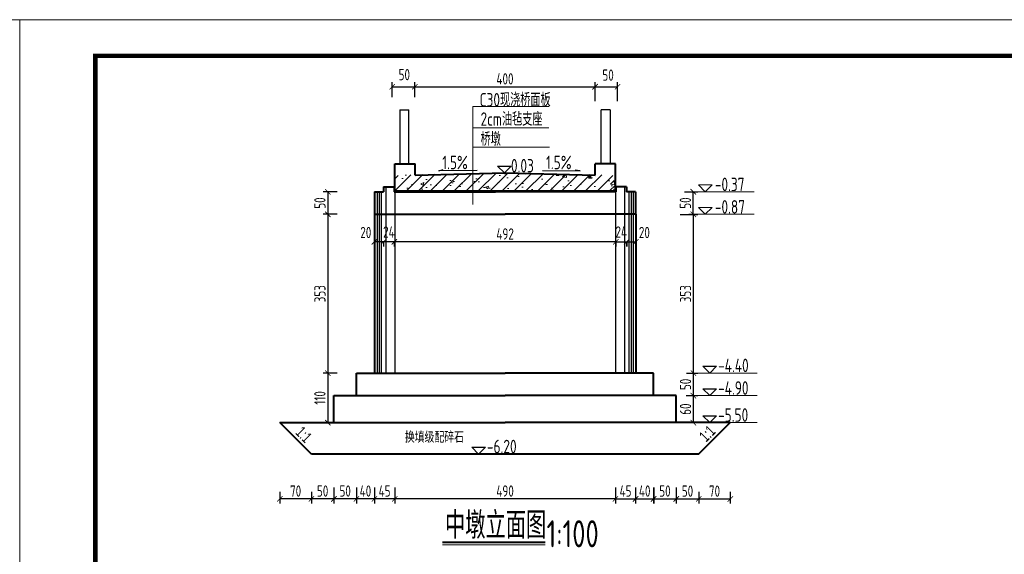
# Model space of a CAD drawing. Header units: inches. Extents: x 112594 to 193184, y 44995 to 116598.
# Tile 24 of 153: x 117681 to 119868, y 60063 to 61251. Entities that reach past the tile are written whole.
import ezdxf

# ---------------------------------------------------------------- set-up
doc = ezdxf.new("R2010")
doc.units = ezdxf.units.IN
doc.header["$MEASUREMENT"] = 0
doc.layers.get('0').update_dxf_attribs({"lineweight": 15})
for name, color, linetype, lineweight in [('2CSX', 1, 'Continuous', 40), ('BM1', 7, 'Continuous', 15), ('文字', 7, 'Continuous', 20), ('细实线', 4, 'Continuous', 25), ('轮廓线', 1, 'Continuous', 40)]:
    doc.layers.add(name, color=color, linetype=linetype, lineweight=lineweight)
doc.layers.add('尺寸', color=7, linetype='Continuous')
doc.styles.add('HZTXT', font='tssdeng.shx', dxfattribs={"width": 0.75, "bigfont": 'hztxt.shx'})
doc.styles.get("Standard").update_dxf_attribs({"font": 'hztxt_e.shx', "width": 0.7, "bigfont": 'hztxt.shx'})
doc.dimstyles.new('3', dxfattribs={"dimtxt": 25, "dimasz": 12, "dimexe": 10, "dimexo": 30, "dimgap": 5, "dimtad": 1, "dimdec": 0, "dimzin": 0, "dimdsep": 46, "dimtxsty": 'HZTXT', "dimblk": 'ARCHTICK', "dimcen": 0, "dimclrt": 7, "dimazin": 2, "dimtfac": 1, "dimtdec": 0, "dimtix": 1, "dimtmove": 2, "dimatfit": 3, "dimfxl": 250, "dimtolj": 1, "dimtzin": 0, "dimarcsym": 0})

# ---------------------------------------------------------------- blocks, each defined once
blk = doc.blocks.new('_ArchTick')
at = {"color": 0, "linetype": 'ByBlock', "const_width": 0.15}
blk.add_lwpolyline([(-0.5, -0.5), (0.5, 0.5)], dxfattribs=at)
blk = doc.blocks.new('*D600')
at = {"color": 0, "lineweight": -2}
for p, q in [((119162.4, 60465.5), (119187.7, 60465.5)), ((119177.7, 60415.5), (119177.7, 60465.5)), ((119161.8, 60415.5), (119187.7, 60415.5))]:
    blk.add_line(p, q, dxfattribs=at)
at = {"color": 0, "lineweight": -2, "xscale": 12, "yscale": 12, "zscale": 12}
for p, rotation in [((119177.7, 60465.5), 90), ((119177.7, 60415.5), 270)]:
    blk.add_blockref('_ArchTick', p, dxfattribs=dict(at, rotation=rotation))
at = {"color": 7, "insert": (119160.2, 60440.5), "char_height": 25, "attachment_point": 5, "rotation": 90, "style": 'HZTXT'}
blk.add_mtext('\\A1;50', dxfattribs=at)
blk = doc.blocks.new('*D601')
at = {"color": 0, "lineweight": -2}
for p, q in [((119148.1, 60818.4), (119187.7, 60818.4)), ((119177.7, 60465.5), (119177.7, 60818.4)), ((119167.4, 60465.5), (119187.7, 60465.5))]:
    blk.add_line(p, q, dxfattribs=at)
at = {"color": 0, "lineweight": -2, "xscale": 12, "yscale": 12, "zscale": 12}
for p, rotation in [((119177.7, 60818.4), 90), ((119177.7, 60465.5), 270)]:
    blk.add_blockref('_ArchTick', p, dxfattribs=dict(at, rotation=rotation))
at = {"color": 7, "insert": (119160.2, 60642), "char_height": 25, "attachment_point": 5, "rotation": 90, "style": 'HZTXT'}
blk.add_mtext('\\A1;353', dxfattribs=at)
blk = doc.blocks.new('*D602')
at = {"color": 0, "lineweight": -2}
for p, q in [((119158.3, 60868.5), (119187.4, 60868.5)), ((119177.4, 60818.5), (119177.4, 60868.5)), ((119167.7, 60818.5), (119187.4, 60818.5))]:
    blk.add_line(p, q, dxfattribs=at)
at = {"color": 0, "lineweight": -2, "xscale": 12, "yscale": 12, "zscale": 12}
for p, rotation in [((119177.4, 60868.5), 90), ((119177.4, 60818.5), 270)]:
    blk.add_blockref('_ArchTick', p, dxfattribs=dict(at, rotation=rotation))
at = {"color": 7, "insert": (119159.9, 60843.5), "char_height": 25, "attachment_point": 5, "rotation": 90, "style": 'HZTXT'}
blk.add_mtext('\\A1;50', dxfattribs=at)
blk = doc.blocks.new('*D603')
at = {"color": 0, "lineweight": -2}
for p, q in [((118386.7, 60868.5), (118355.7, 60868.5)), ((118365.7, 60868.5), (118365.7, 60818.5)), ((118386.7, 60818.5), (118355.7, 60818.5))]:
    blk.add_line(p, q, dxfattribs=at)
at = {"color": 0, "lineweight": -2, "xscale": 12, "yscale": 12, "zscale": 12}
for p, rotation in [((118365.7, 60868.5), 90), ((118365.7, 60818.5), 270)]:
    blk.add_blockref('_ArchTick', p, dxfattribs=dict(at, rotation=rotation))
at = {"color": 7, "insert": (118348.2, 60843.5), "char_height": 25, "attachment_point": 5, "rotation": 90, "style": 'HZTXT'}
blk.add_mtext('\\A1;50', dxfattribs=at)
blk = doc.blocks.new('*D604')
at = {"color": 0, "lineweight": -2}
for p, q in [((118386.7, 60818.5), (118355.7, 60818.5)), ((118365.7, 60818.5), (118365.7, 60465.5)), ((118386.7, 60465.5), (118355.7, 60465.5))]:
    blk.add_line(p, q, dxfattribs=at)
at = {"color": 0, "lineweight": -2, "xscale": 12, "yscale": 12, "zscale": 12}
for p, rotation in [((118365.7, 60818.5), 90), ((118365.7, 60465.5), 270)]:
    blk.add_blockref('_ArchTick', p, dxfattribs=dict(at, rotation=rotation))
at = {"color": 7, "insert": (118348.2, 60642), "char_height": 25, "attachment_point": 5, "rotation": 90, "style": 'HZTXT'}
blk.add_mtext('\\A1;353', dxfattribs=at)
blk = doc.blocks.new('*D605')
at = {"color": 0, "lineweight": -2}
for p, q in [((118386.7, 60465.5), (118355.7, 60465.5)), ((118365.7, 60465.5), (118365.7, 60355.5)), ((118386.7, 60355.5), (118355.7, 60355.5))]:
    blk.add_line(p, q, dxfattribs=at)
at = {"color": 0, "lineweight": -2, "xscale": 12, "yscale": 12, "zscale": 12}
for p, rotation in [((118365.7, 60465.5), 90), ((118365.7, 60355.5), 270)]:
    blk.add_blockref('_ArchTick', p, dxfattribs=dict(at, rotation=rotation))
at = {"color": 7, "insert": (118348.2, 60410.5), "char_height": 25, "attachment_point": 5, "rotation": 90, "style": 'HZTXT'}
blk.add_mtext('\\A1;110', dxfattribs=at)
blk = doc.blocks.new('*D606')
at = {"color": 0, "lineweight": -2}
for p, q in [((119004.6, 60211), (119004.6, 60176)), ((119049.4, 60211), (119049.4, 60176)), ((119004.6, 60186), (119049.4, 60186))]:
    blk.add_line(p, q, dxfattribs=at)
at = {"color": 0, "lineweight": -2, "xscale": 12, "yscale": 12, "zscale": 12, "rotation": 180}
blk.add_blockref('_ArchTick', (119004.6, 60186), dxfattribs=at)
at = {"color": 0, "lineweight": -2, "xscale": 12, "yscale": 12, "zscale": 12}
blk.add_blockref('_ArchTick', (119049.4, 60186), dxfattribs=at)
at = {"color": 7, "insert": (119027, 60203.5), "char_height": 25, "attachment_point": 5, "style": 'HZTXT'}
blk.add_mtext('\\A1;45', dxfattribs=at)
blk = doc.blocks.new('*D607')
at = {"color": 0, "lineweight": -2}
for p, q in [((119049.4, 60211), (119049.4, 60176)), ((119089.6, 60211), (119089.6, 60176)), ((119049.4, 60186), (119089.6, 60186))]:
    blk.add_line(p, q, dxfattribs=at)
at = {"color": 0, "lineweight": -2, "xscale": 12, "yscale": 12, "zscale": 12, "rotation": 180}
blk.add_blockref('_ArchTick', (119049.4, 60186), dxfattribs=at)
at = {"color": 0, "lineweight": -2, "xscale": 12, "yscale": 12, "zscale": 12}
blk.add_blockref('_ArchTick', (119089.6, 60186), dxfattribs=at)
at = {"color": 7, "insert": (119069.5, 60203.5), "char_height": 25, "attachment_point": 5, "style": 'HZTXT'}
blk.add_mtext('\\A1;40', dxfattribs=at)
blk = doc.blocks.new('*D608')
at = {"color": 0, "lineweight": -2}
for p, q in [((118489.3, 60757.3), (118469, 60757.3)), ((118469, 60756.8), (118469, 60747.3)), ((118489.3, 60755.9), (118489.3, 60747.3))]:
    blk.add_line(p, q, dxfattribs=at)
at = {"color": 0, "lineweight": -2, "xscale": 12, "yscale": 12, "zscale": 12, "rotation": 180}
blk.add_blockref('_ArchTick', (118469, 60757.3), dxfattribs=at)
at = {"color": 0, "lineweight": -2, "xscale": 12, "yscale": 12, "zscale": 12}
blk.add_blockref('_ArchTick', (118489.3, 60757.3), dxfattribs=at)
at = {"color": 7, "insert": (118450.1, 60778), "char_height": 25, "attachment_point": 5, "style": 'HZTXT'}
blk.add_mtext('\\A1;20', dxfattribs=at)
blk = doc.blocks.new('*D609')
at = {"color": 0, "lineweight": -2}
for p, q in [((118489.4, 60758.3), (118489.4, 60747.3)), ((118513.4, 60757.3), (118489.4, 60757.3)), ((118513.4, 60758.3), (118513.4, 60747.3))]:
    blk.add_line(p, q, dxfattribs=at)
at = {"color": 0, "lineweight": -2, "xscale": 12, "yscale": 12, "zscale": 12, "rotation": 180}
blk.add_blockref('_ArchTick', (118489.4, 60757.3), dxfattribs=at)
at = {"color": 0, "lineweight": -2, "xscale": 12, "yscale": 12, "zscale": 12}
blk.add_blockref('_ArchTick', (118513.4, 60757.3), dxfattribs=at)
at = {"color": 7, "insert": (118501.4, 60779.2), "char_height": 25, "attachment_point": 5, "style": 'HZTXT'}
blk.add_mtext('\\A1;24', dxfattribs=at)
blk = doc.blocks.new('*D610')
at = {"color": 0, "lineweight": -2}
for p, q in [((118509, 61078.9), (118509, 61112)), ((118509, 61102), (118559, 61102)), ((118559, 61078.9), (118559, 61112))]:
    blk.add_line(p, q, dxfattribs=at)
at = {"color": 0, "lineweight": -2, "xscale": 12, "yscale": 12, "zscale": 12, "rotation": 180}
blk.add_blockref('_ArchTick', (118509, 61102), dxfattribs=at)
at = {"color": 0, "lineweight": -2, "xscale": 12, "yscale": 12, "zscale": 12}
blk.add_blockref('_ArchTick', (118559, 61102), dxfattribs=at)
at = {"color": 7, "insert": (118535.6, 61128.9), "char_height": 25, "attachment_point": 5, "style": 'HZTXT'}
blk.add_mtext('\\A1;50', dxfattribs=at)
blk = doc.blocks.new('*D611')
at = {"color": 0, "lineweight": -2}
for p, q in [((118559, 61078.9), (118559, 61112)), ((118559, 61102), (118959.4, 61102)), ((118959.4, 61069.7), (118959.4, 61112))]:
    blk.add_line(p, q, dxfattribs=at)
at = {"color": 0, "lineweight": -2, "xscale": 12, "yscale": 12, "zscale": 12, "rotation": 180}
blk.add_blockref('_ArchTick', (118559, 61102), dxfattribs=at)
at = {"color": 0, "lineweight": -2, "xscale": 12, "yscale": 12, "zscale": 12}
blk.add_blockref('_ArchTick', (118959.4, 61102), dxfattribs=at)
at = {"color": 7, "insert": (118759.2, 61119.5), "char_height": 25, "attachment_point": 5, "style": 'HZTXT'}
blk.add_mtext('\\A1;400', dxfattribs=at)
blk = doc.blocks.new('*D612')
at = {"color": 0, "lineweight": -2}
for p, q in [((118959.4, 61069.7), (118959.4, 61112)), ((118959.4, 61102), (119009.4, 61102)), ((119009.4, 61069.7), (119009.4, 61112))]:
    blk.add_line(p, q, dxfattribs=at)
at = {"color": 0, "lineweight": -2, "xscale": 12, "yscale": 12, "zscale": 12, "rotation": 180}
blk.add_blockref('_ArchTick', (118959.4, 61102), dxfattribs=at)
at = {"color": 0, "lineweight": -2, "xscale": 12, "yscale": 12, "zscale": 12}
blk.add_blockref('_ArchTick', (119009.4, 61102), dxfattribs=at)
at = {"color": 7, "insert": (118988.2, 61127.9), "char_height": 25, "attachment_point": 5, "style": 'HZTXT'}
blk.add_mtext('\\A1;50', dxfattribs=at)
blk = doc.blocks.new('*D613')
at = {"color": 0, "lineweight": -2}
for p, q in [((118513.5, 60758.3), (118513.5, 60747.3)), ((119005.4, 60757.3), (118513.5, 60757.3)), ((119005.4, 60748.3), (119005.4, 60747.3))]:
    blk.add_line(p, q, dxfattribs=at)
at = {"color": 0, "lineweight": -2, "xscale": 12, "yscale": 12, "zscale": 12, "rotation": 180}
blk.add_blockref('_ArchTick', (118513.5, 60757.3), dxfattribs=at)
at = {"color": 0, "lineweight": -2, "xscale": 12, "yscale": 12, "zscale": 12}
blk.add_blockref('_ArchTick', (119005.4, 60757.3), dxfattribs=at)
at = {"color": 7, "insert": (118759.5, 60774.8), "char_height": 25, "attachment_point": 5, "style": 'HZTXT'}
blk.add_mtext('\\A1;492', dxfattribs=at)
blk = doc.blocks.new('g')
at = {"ltscale": 2}
for p, q in [((-15.4, 0), (-30.8, 15.3)), ((-30.8, 15.3), (0, 15.3)), ((0, 15.3), (-15.4, 0))]:
    blk.add_line(p, q, dxfattribs=at)
blk = doc.blocks.new('*D614')
at = {"color": 0, "lineweight": -2}
for p, q in [((118469.4, 60211), (118469.4, 60176)), ((118514.3, 60211), (118514.3, 60176)), ((118514.3, 60186), (118469.4, 60186))]:
    blk.add_line(p, q, dxfattribs=at)
at = {"color": 0, "lineweight": -2, "xscale": 12, "yscale": 12, "zscale": 12, "rotation": 180}
blk.add_blockref('_ArchTick', (118469.4, 60186), dxfattribs=at)
at = {"color": 0, "lineweight": -2, "xscale": 12, "yscale": 12, "zscale": 12}
blk.add_blockref('_ArchTick', (118514.3, 60186), dxfattribs=at)
at = {"color": 7, "insert": (118491.8, 60203.5), "char_height": 25, "attachment_point": 5, "style": 'HZTXT'}
blk.add_mtext('\\A1;45', dxfattribs=at)
blk = doc.blocks.new('*D615')
at = {"color": 0, "lineweight": -2}
for p, q in [((118429.2, 60211), (118429.2, 60176)), ((118469.4, 60211), (118469.4, 60176)), ((118469.4, 60186), (118429.2, 60186))]:
    blk.add_line(p, q, dxfattribs=at)
at = {"color": 0, "lineweight": -2, "xscale": 12, "yscale": 12, "zscale": 12, "rotation": 180}
blk.add_blockref('_ArchTick', (118429.2, 60186), dxfattribs=at)
at = {"color": 0, "lineweight": -2, "xscale": 12, "yscale": 12, "zscale": 12}
blk.add_blockref('_ArchTick', (118469.4, 60186), dxfattribs=at)
at = {"color": 7, "insert": (118449.3, 60203.5), "char_height": 25, "attachment_point": 5, "style": 'HZTXT'}
blk.add_mtext('\\A1;40', dxfattribs=at)
blk = doc.blocks.new('*D616')
at = {"color": 0, "lineweight": -2}
for p, q in [((118514.3, 60211), (118514.3, 60176)), ((119004.6, 60211), (119004.6, 60176)), ((119004.6, 60186), (118514.3, 60186))]:
    blk.add_line(p, q, dxfattribs=at)
at = {"color": 0, "lineweight": -2, "xscale": 12, "yscale": 12, "zscale": 12, "rotation": 180}
blk.add_blockref('_ArchTick', (118514.3, 60186), dxfattribs=at)
at = {"color": 0, "lineweight": -2, "xscale": 12, "yscale": 12, "zscale": 12}
blk.add_blockref('_ArchTick', (119004.6, 60186), dxfattribs=at)
at = {"color": 7, "insert": (118759.4, 60203.5), "char_height": 25, "attachment_point": 5, "style": 'HZTXT'}
blk.add_mtext('\\A1;490', dxfattribs=at)
blk = doc.blocks.new('*D617')
at = {"color": 0, "lineweight": -2}
for p, q in [((119029.5, 60757.3), (119049.8, 60757.3)), ((119029.5, 60755.9), (119029.5, 60747.3)), ((119049.8, 60756.8), (119049.8, 60747.3))]:
    blk.add_line(p, q, dxfattribs=at)
at = {"color": 0, "lineweight": -2, "xscale": 12, "yscale": 12, "zscale": 12, "rotation": 180}
blk.add_blockref('_ArchTick', (119029.5, 60757.3), dxfattribs=at)
at = {"color": 0, "lineweight": -2, "xscale": 12, "yscale": 12, "zscale": 12}
blk.add_blockref('_ArchTick', (119049.8, 60757.3), dxfattribs=at)
at = {"color": 7, "insert": (119068.8, 60778), "char_height": 25, "attachment_point": 5, "style": 'HZTXT'}
blk.add_mtext('\\A1;20', dxfattribs=at)
blk = doc.blocks.new('*D618')
at = {"color": 0, "lineweight": -2}
for p, q in [((119005.4, 60758.3), (119005.4, 60747.3)), ((119005.4, 60757.3), (119029.4, 60757.3)), ((119029.4, 60758.3), (119029.4, 60747.3))]:
    blk.add_line(p, q, dxfattribs=at)
at = {"color": 0, "lineweight": -2, "xscale": 12, "yscale": 12, "zscale": 12, "rotation": 180}
blk.add_blockref('_ArchTick', (119005.4, 60757.3), dxfattribs=at)
at = {"color": 0, "lineweight": -2, "xscale": 12, "yscale": 12, "zscale": 12}
blk.add_blockref('_ArchTick', (119029.4, 60757.3), dxfattribs=at)
at = {"color": 7, "insert": (119017.4, 60779.2), "char_height": 25, "attachment_point": 5, "style": 'HZTXT'}
blk.add_mtext('\\A1;24', dxfattribs=at)
blk = doc.blocks.new('*D619')
at = {"color": 0, "lineweight": -2}
for p, q in [((118379.2, 60211), (118379.2, 60176)), ((118429.4, 60211), (118429.4, 60176)), ((118429.4, 60186), (118379.2, 60186))]:
    blk.add_line(p, q, dxfattribs=at)
at = {"color": 0, "lineweight": -2, "xscale": 12, "yscale": 12, "zscale": 12, "rotation": 180}
blk.add_blockref('_ArchTick', (118379.2, 60186), dxfattribs=at)
at = {"color": 0, "lineweight": -2, "xscale": 12, "yscale": 12, "zscale": 12}
blk.add_blockref('_ArchTick', (118429.4, 60186), dxfattribs=at)
at = {"color": 7, "insert": (118404.3, 60203.5), "char_height": 25, "attachment_point": 5, "style": 'HZTXT'}
blk.add_mtext('\\A1;50', dxfattribs=at)
blk = doc.blocks.new('*D620')
at = {"color": 0, "lineweight": -2}
for p, q in [((119162.4, 60415.5), (119187.7, 60415.5)), ((119177.7, 60355.5), (119177.7, 60415.5)), ((119161.6, 60355.5), (119187.7, 60355.5))]:
    blk.add_line(p, q, dxfattribs=at)
at = {"color": 0, "lineweight": -2, "xscale": 12, "yscale": 12, "zscale": 12}
for p, rotation in [((119177.7, 60415.5), 90), ((119177.7, 60355.5), 270)]:
    blk.add_blockref('_ArchTick', p, dxfattribs=dict(at, rotation=rotation))
at = {"color": 7, "insert": (119160.2, 60385.5), "char_height": 25, "attachment_point": 5, "rotation": 90, "style": 'HZTXT'}
blk.add_mtext('\\A1;60', dxfattribs=at)
blk = doc.blocks.new('*D657')
at = {"color": 0, "lineweight": -2}
for p, q in [((119089.4, 60211), (119089.4, 60176)), ((119139.6, 60211), (119139.6, 60176)), ((119089.4, 60186), (119139.6, 60186))]:
    blk.add_line(p, q, dxfattribs=at)
at = {"color": 0, "lineweight": -2, "xscale": 12, "yscale": 12, "zscale": 12, "rotation": 180}
blk.add_blockref('_ArchTick', (119089.4, 60186), dxfattribs=at)
at = {"color": 0, "lineweight": -2, "xscale": 12, "yscale": 12, "zscale": 12}
blk.add_blockref('_ArchTick', (119139.6, 60186), dxfattribs=at)
at = {"color": 7, "insert": (119114.5, 60203.5), "char_height": 25, "attachment_point": 5, "style": 'HZTXT'}
blk.add_mtext('\\A1;50', dxfattribs=at)
blk = doc.blocks.new('*D789')
at = {"color": 0, "lineweight": -2}
for p, q in [((118329.2, 60202), (118329.2, 60176)), ((118379.2, 60186), (118329.2, 60186)), ((118379.2, 60202), (118379.2, 60176))]:
    blk.add_line(p, q, dxfattribs=at)
at = {"color": 0, "lineweight": -2, "xscale": 12, "yscale": 12, "zscale": 12, "rotation": 180}
blk.add_blockref('_ArchTick', (118329.2, 60186), dxfattribs=at)
at = {"color": 0, "lineweight": -2, "xscale": 12, "yscale": 12, "zscale": 12}
blk.add_blockref('_ArchTick', (118379.2, 60186), dxfattribs=at)
at = {"color": 7, "insert": (118354.2, 60203.5), "char_height": 25, "attachment_point": 5, "style": 'HZTXT'}
blk.add_mtext('\\A1;50', dxfattribs=at)
blk = doc.blocks.new('*D790')
at = {"color": 0, "lineweight": -2}
for p, q in [((118259.2, 60202), (118259.2, 60176)), ((118329.2, 60186), (118259.2, 60186)), ((118329.2, 60202), (118329.2, 60176))]:
    blk.add_line(p, q, dxfattribs=at)
at = {"color": 0, "lineweight": -2, "xscale": 12, "yscale": 12, "zscale": 12, "rotation": 180}
blk.add_blockref('_ArchTick', (118259.2, 60186), dxfattribs=at)
at = {"color": 0, "lineweight": -2, "xscale": 12, "yscale": 12, "zscale": 12}
blk.add_blockref('_ArchTick', (118329.2, 60186), dxfattribs=at)
at = {"color": 7, "insert": (118294.2, 60203.5), "char_height": 25, "attachment_point": 5, "style": 'HZTXT'}
blk.add_mtext('\\A1;70', dxfattribs=at)
blk = doc.blocks.new('*D791')
at = {"color": 0, "lineweight": -2}
for p, q in [((119139.6, 60201.8), (119139.6, 60175.8)), ((119139.6, 60185.8), (119189.6, 60185.8)), ((119189.6, 60201.8), (119189.6, 60175.8))]:
    blk.add_line(p, q, dxfattribs=at)
at = {"color": 0, "lineweight": -2, "xscale": 12, "yscale": 12, "zscale": 12, "rotation": 180}
blk.add_blockref('_ArchTick', (119139.6, 60185.8), dxfattribs=at)
at = {"color": 0, "lineweight": -2, "xscale": 12, "yscale": 12, "zscale": 12}
blk.add_blockref('_ArchTick', (119189.6, 60185.8), dxfattribs=at)
at = {"color": 7, "insert": (119164.6, 60203.3), "char_height": 25, "attachment_point": 5, "style": 'HZTXT'}
blk.add_mtext('\\A1;50', dxfattribs=at)
blk = doc.blocks.new('*D792')
at = {"color": 0, "lineweight": -2}
for p, q in [((119189.6, 60201.8), (119189.6, 60175.8)), ((119189.6, 60185.8), (119259.6, 60185.8)), ((119259.6, 60201.8), (119259.6, 60175.8))]:
    blk.add_line(p, q, dxfattribs=at)
at = {"color": 0, "lineweight": -2, "xscale": 12, "yscale": 12, "zscale": 12, "rotation": 180}
blk.add_blockref('_ArchTick', (119189.6, 60185.8), dxfattribs=at)
at = {"color": 0, "lineweight": -2, "xscale": 12, "yscale": 12, "zscale": 12}
blk.add_blockref('_ArchTick', (119259.6, 60185.8), dxfattribs=at)
at = {"color": 7, "insert": (119224.6, 60203.3), "char_height": 25, "attachment_point": 5, "style": 'HZTXT'}
blk.add_mtext('\\A1;70', dxfattribs=at)

msp = doc.modelspace()

# ---------------------------------------------------------------- hatches: boundary and pattern name
h = msp.add_hatch()
h.set_pattern_fill('AR-CONC', color=256, scale=10, style=0)
h.set_pattern_definition([(50, (95499.45, -28150.58), (71.72602, -6.275213), [7.5, -82.5]), (355, (95499.45, -28150.58), (-13.875133, 75.219213), [6, -66]), (100.4514, (95505.43, -28151.1), (57.85094, 68.943954), [6.37402, -70.11421]), (46.1842, (95499.45, -28130.58), (106.724105, -16.5519), [11.25, -123.75]), (96.6356, (95508.35, -28131.96), (93.46627, 97.41179), [9.56103, -105.1713]), (351.1842, (95499.45, -28130.58), (93.4662, 97.41186), [9, -99]), (21, (95509.45, -28135.58), (59.690705, -40.26189), [7.5, -82.5]), (326, (95509.45, -28135.58), (24.331533, 72.515005), [6, -66]), (71.4514, (95514.426, -28138.935), (84.022263, 32.25305), [6.37402, -70.11421]), (37.5, (95499.451, -28150.58), (1.2159855, 33.2893854), [0, -65.2, 0, -67, 0, -66.25]), (7.5, (95499.45, -28150.58), (26.306954, 39.441171), [0, -38.2, 0, -63.7, 0, -25.25]), (327.5, (95477.151, -28150.58), (53.382244, -2.255487), [0, -25, 0, -78, 0, -103.5]), (317.5, (95467.15, -28150.58), (58.318617, 10.010498), [0, -32.5, 0, -51.8, 0, -73.5])])
h.paths.add_polyline_path([(119004.40969, 60870.49718), (119004.40969, 60905.59718), (118759.40969, 60910.49718), (118687.82877, 60909.06556), (118687.82877, 60870.49718)])
h.paths.add_polyline_path([(118514.40969, 60905.59718), (118514.40969, 60870.49718), (118687.82877, 60870.49718), (118687.82877, 60909.06556)])
h = msp.add_hatch()
h.set_pattern_fill('ANSI31', color=256, scale=150, style=0)
h.set_pattern_definition([(45, (112164.794, -40911.746), (-13.258252, 13.258252), [])])
h.paths.add_polyline_path([(119004.40969, 60870.49718), (119004.40969, 60903.67701), (118986.09419, 60905.96349), (118759.40969, 60910.49718), (118687.82877, 60909.06556), (118687.82877, 60870.49718)])
h.paths.add_polyline_path([(118514.40969, 60903.67701), (118514.40969, 60870.49718), (118687.82877, 60870.49718), (118687.82877, 60909.06556), (118532.72519, 60905.96349)])

# ---------------------------------------------------------------- linework, layer by layer
msp.add_line((113438.54004, 61251.03484), (121924.19669, 61251.03484))
at = {"ltscale": 2}
for p, q in [((118588.32878, 60870.49718), (118587.32878, 60870.49718)), ((118638.32878, 60870.49718), (118637.32878, 60870.49718)), ((118638.32878, 60870.49718), (118737.32878, 60870.49718)), ((118738.32878, 60870.49718), (118737.32878, 60870.49718)), ((118738.32878, 60870.49718), (118837.32878, 60870.49718)), ((118938.32878, 60870.49718), (118837.32878, 60870.49718)), ((118938.32878, 60870.49718), (118962.82878, 60870.49718)), ((118620.53021, 60083.6408), (118848.69294, 60083.6408))]:
    msp.add_line(p, q, dxfattribs=at)
at = {"layer": '2CSX', "lineweight": -3}
for p, q in [((118612.52104, 60914.91253), (118622.27507, 60917.85481)), ((118697.72524, 60915.54118), (118612.52104, 60914.91253))]:
    msp.add_line(p, q, dxfattribs=at)
at = {"layer": 'BM1', "linetype": 'Continuous'}
msp.add_line((117681.36837, 61251.03484), (117681.36837, 58250.73177), dxfattribs=at)
at = {"layer": 'BM1', "color": 0, "linetype": 'Continuous'}
msp.add_line((117681.36837, 61220.72874), (117681.36837, 58250.73177), dxfattribs=at)
msp.add_line((117681.36837, 61220.72874), (117681.36837, 58250.73177), dxfattribs=at)
at = {"layer": 'BM1', "color": 0, "linetype": 'Continuous', "const_width": 9.99898}
msp.add_lwpolyline([(117849.21247, 58300.72667), (117849.21247, 61170.73385), (121874.20179, 61170.73385), (121874.20179, 58300.72667)], close=True, dxfattribs=at)
at = {"layer": '尺寸', "ltscale": 2}
for p, q in [((118475.25912, 60868.48511), (118475.25912, 60818.48511)), ((118479.52223, 60868.48511), (118479.52223, 60818.48511)), ((118484.52223, 60868.48511), (118484.52223, 60818.48511)), ((118494.52223, 60879.48511), (118494.52223, 60818.48511)), ((118514.52223, 60868.48511), (118514.52223, 60818.48511)), ((119004.40969, 60868.48511), (119004.40969, 60818.48511)), ((119024.40969, 60879.48511), (119024.40969, 60818.48511)), ((119034.40969, 60868.48511), (119034.40969, 60818.48511)), ((119039.40969, 60868.48511), (119039.40969, 60818.48511)), ((119043.67279, 60868.48511), (119043.67279, 60818.48511)), ((118475.25912, 60818.48511), (118475.25912, 60465.48511)), ((118479.52223, 60818.48511), (118479.52223, 60465.48511)), ((118484.52223, 60818.48511), (118484.52223, 60465.48511)), ((118494.52223, 60818.48511), (118494.52223, 60465.48511)), ((118514.40969, 60818.48511), (118514.40969, 60465.48511)), ((119004.40969, 60818.48511), (119004.40969, 60465.48511)), ((119024.40969, 60818.48511), (119024.40969, 60465.48511)), ((119034.40969, 60818.48511), (119034.40969, 60465.48511)), ((119039.40969, 60818.48511), (119039.40969, 60465.48511)), ((119043.67279, 60818.48511), (119043.67279, 60465.48511))]:
    msp.add_line(p, q, dxfattribs=at)
at = {"layer": '文字', "ltscale": 0.5}
for p, q in [((118687.82877, 61057.78383), (118687.82877, 60840.04544)), ((118856.77788, 61057.78383), (118687.82877, 61057.78383)), ((118856.77788, 61010.56829), (118687.82877, 61010.56829)), ((118857.99843, 60968.03794), (118687.82877, 60968.03794)), ((119175.85022, 60868.48511), (119312.5857, 60868.48511)), ((119175.85022, 60818.48511), (119312.74138, 60818.48511)), ((119183.48034, 60465.70307), (119319.14671, 60465.70307)), ((119183.48034, 60415.48511), (119319.14671, 60415.48511)), ((119183.48034, 60355.48511), (119319.14671, 60355.48511)), ((118670.15874, 60285.48511), (118805.82511, 60285.48511))]:
    msp.add_line(p, q, dxfattribs=at)
at = {"layer": '细实线'}
for p, q in [((118525.43846, 61050.49718), (118525.43846, 60930.49718)), ((118525.43846, 61050.49718), (118545.43846, 61050.49718)), ((118545.43846, 60930.49718), (118545.43846, 61050.49718)), ((118972.96183, 60930.49718), (118972.96183, 61050.49718)), ((118992.96183, 61050.49718), (118972.96183, 61050.49718)), ((118992.96183, 61050.49718), (118992.96183, 60930.49718)), ((118842.25458, 60915.54118), (118925.95885, 60914.91253)), ((118925.95885, 60914.91253), (118915.04308, 60916.76771))]:
    msp.add_line(p, q, dxfattribs=at)
at = {"layer": '轮廓线', "ltscale": 2}
for p, q in [((118514.40969, 60870.49718), (118514.40969, 60930.49718)), ((118514.40969, 60930.49718), (118559.40969, 60930.49718)), ((118559.40969, 60905.49718), (118559.40969, 60930.49718)), ((119004.40969, 60930.49718), (118959.40969, 60930.49718)), ((118959.40969, 60905.49718), (118959.40969, 60930.49718)), ((119004.40969, 60870.49718), (119004.40969, 60930.49718)), ((118559.40969, 60905.49718), (118759.40969, 60910.49718)), ((118759.40969, 60910.49718), (118959.40969, 60905.49718)), ((118469.40969, 60868.48511), (118489.40969, 60868.48511)), ((118469.40969, 60868.48511), (118469.40969, 60818.48511)), ((118489.40969, 60879.48511), (118513.40969, 60879.48511)), ((118489.40969, 60879.48511), (118489.40969, 60868.48511)), ((118513.40969, 60879.48511), (118513.40969, 60868.48511)), ((118513.40969, 60868.48511), (118737.82923, 60868.48511)), ((118514.40969, 60870.49718), (119004.40969, 60870.49718)), ((118588.32878, 60870.49718), (118637.32878, 60870.49718)), ((119005.40969, 60868.48511), (118737.82923, 60868.48511)), ((119029.40969, 60879.48511), (119005.40969, 60879.48511)), ((119005.40969, 60879.48511), (119005.40969, 60868.48511)), ((119029.40969, 60879.48511), (119029.40969, 60868.48511)), ((119049.40969, 60868.48511), (119029.40969, 60868.48511)), ((119049.40969, 60868.48511), (119049.40969, 60818.48511)), ((118469.40969, 60818.48511), (118759.40969, 60818.48511)), ((118469.40969, 60818.48511), (118469.40969, 60465.48511)), ((119049.40969, 60818.48511), (118759.40969, 60818.48511)), ((119049.52223, 60818.48511), (119049.52223, 60465.48511)), ((118429.40969, 60465.48511), (118759.40969, 60465.48511)), ((118429.40969, 60415.48511), (118429.40969, 60465.48511)), ((119089.40969, 60465.48511), (118759.40969, 60465.48511)), ((119089.40969, 60415.48511), (119089.40969, 60465.48511)), ((118379.40969, 60355.48511), (118379.40969, 60415.48511)), ((118379.40969, 60415.48511), (118429.40969, 60415.48511)), ((118429.40969, 60415.48511), (118759.40969, 60415.48511)), ((119089.40969, 60415.48511), (118759.40969, 60415.48511)), ((119139.40969, 60415.48511), (119089.40969, 60415.48511)), ((119139.40969, 60355.48511), (119139.40969, 60415.48511)), ((118259.40969, 60355.48511), (118759.40969, 60355.48511)), ((118329.40969, 60285.48511), (118259.40969, 60355.48511)), ((119259.40969, 60355.48511), (118759.40969, 60355.48511)), ((119189.40969, 60285.48511), (119259.40969, 60355.48511)), ((119189.40969, 60285.48511), (118329.40969, 60285.48511)), ((118620.53021, 60090.16183), (118848.69294, 60090.16183))]:
    msp.add_line(p, q, dxfattribs=at)

# ---------------------------------------------------------------- block references
at = {"layer": '文字', "ltscale": 0.5}
for p in [(119219.53082, 60868.48511), (119219.53082, 60818.48511)]:
    msp.add_blockref('g', p, dxfattribs=at)
at = {"layer": '细实线'}
for p in [(118773.27503, 60910.49718), (119229.37187, 60465.70307), (119229.37187, 60415.48511), (119229.37187, 60355.48511), (118716.05027, 60285.48511)]:
    msp.add_blockref('g', p, dxfattribs=at)

# ---------------------------------------------------------------- texts
at = {"style": 'HZTXT', "width": 0.75}
msp.add_text('C30现浇桥面板', height=30, dxfattribs=at).set_placement((118702.98244, 61058.01977))
at = {"width": 0.7}
for rotation, p in [(315, (118292.36001, 60331.63816)), (45, (119205.6881, 60310.8669))]:
    msp.add_text('1:1', height=25, rotation=rotation, dxfattribs=at).set_placement(p)
msp.add_text('换填级配碎石', height=25, dxfattribs=at).set_placement((118536.81702, 60310.70186))
at = {"layer": '文字', "ltscale": 0.5, "style": 'HZTXT', "width": 0.75}
for s, p in [('2cm油毡支座', (118704.98244, 61015.1232)), ('桥墩', (118704.98244, 60970.69046)), ('1.5%', (118619.95665, 60918.64769)), ('1.5%', (118850.42102, 60918.64769)), ('0.03', (118772.49344, 60911.55562)), ('-0.37', (119225.39922, 60869.97733)), ('-0.87', (119225.39922, 60819.97733)), ('-4.40', (119232.55073, 60467.66339)), ('-4.90', (119232.55073, 60417.44543)), ('-5.50', (119232.55073, 60357.44543)), ('-6.20', (118719.22913, 60287.44543))]:
    msp.add_text(s, height=30, dxfattribs=at).set_placement(p)
at = {"layer": '文字', "style": 'HZTXT', "width": 0.75}
for s, p in [('中墩立面图', (118625.91958, 60097.31055)), ('1:100', (118851.65246, 60078.52464))]:
    msp.add_text(s, height=60, dxfattribs=at).set_placement(p)

# ---------------------------------------------------------------- dimensions: what is measured, and where the dimension line sits
for base, p1, p2, picture, middle in [((118558.9906, 61102.04957), (118508.9906, 61048.88897), (118558.9906, 61048.88897), '*D610', (118535.6419, 61128.8944)), ((119009.40969, 61102.04957), (118959.40969, 61039.70562), (119009.40969, 61039.70562), '*D612', (118988.23815, 61127.9478)), ((119029.40969, 60757.34202), (119005.40969, 60788.27237), (119029.40969, 60788.27237), '*D618', (119017.40969, 60779.21591)), ((119049.81664, 60757.34202), (119029.52223, 60785.89925), (119049.81664, 60786.7932), '*D617', (119068.75622, 60778.04798))]:
    dim = msp.add_linear_dim(base=base, p1=p1, p2=p2, dimstyle='3')
    dim.commit()
    dim.dimension.update_dxf_attribs({"geometry": picture, "text_midpoint": middle, "dimtype": 160})
for base, p1, p2, picture, middle in [((118959.40969, 61102.04957), (118558.9906, 61048.88897), (118959.40969, 61039.696), '*D611', (118759.20014, 61119.54957)), ((119049.40969, 60185.99085), (119004.5641, 60240.95156), (119049.40969, 60240.95156), '*D606', (119026.9869, 60203.49085)), ((119089.62259, 60185.99085), (119049.40969, 60240.95156), (119089.62259, 60240.95156), '*D607', (119069.51614, 60203.49085)), ((119139.62259, 60185.99085), (119089.40969, 60240.95156), (119139.62259, 60240.95156), '*D657', (119114.51614, 60203.49085)), ((119189.62259, 60185.75101), (119139.62259, 60231.77985), (119189.62259, 60231.77985), '*D791', (119164.62259, 60203.25101)), ((119259.62259, 60185.75101), (119189.62259, 60231.77985), (119259.62259, 60231.77985), '*D792', (119224.62259, 60203.25101))]:
    dim = msp.add_linear_dim(base=base, p1=p1, p2=p2, dimstyle='3')
    dim.commit()
    dim.dimension.update_dxf_attribs({"geometry": picture, "text_midpoint": middle})
for base, p1, p2, angle, picture, middle in [((118365.74028, 60818.48511), (118416.74851, 60868.48511), (118416.74851, 60818.48511), 90, '*D603', (118348.24028, 60843.48511)), ((119177.42938, 60868.48511), (119137.72613, 60818.48511), (119128.29406, 60868.48511), 90, '*D602', (119159.92938, 60843.48511)), ((118365.74028, 60465.48511), (118416.74851, 60818.48511), (118416.74851, 60465.48511), 90, '*D604', (118348.24028, 60641.98511)), ((119177.65498, 60818.44487), (119137.43955, 60465.48511), (119118.10618, 60818.44487), 90, '*D601', (119160.15498, 60641.96499)), ((118513.52223, 60757.34202), (119005.40969, 60778.27237), (118513.52223, 60788.27237), 180, '*D613', (118759.46596, 60774.84202)), ((118365.74028, 60355.48511), (118416.74851, 60465.48511), (118416.74851, 60355.48511), 90, '*D605', (118348.24028, 60410.48511)), ((119177.65498, 60465.48511), (119131.75042, 60415.48511), (119132.40629, 60465.48511), 90, '*D600', (119160.15498, 60440.48511)), ((119177.65498, 60415.48511), (119131.61924, 60355.48511), (119132.40629, 60415.48511), 90, '*D620', (119160.15498, 60385.48511)), ((118259.19678, 60185.99085), (118329.19678, 60232.01969), (118259.19678, 60232.01969), 180, '*D790', (118294.19678, 60203.49085)), ((118329.19678, 60185.99085), (118379.19678, 60232.01969), (118329.19678, 60232.01969), 180, '*D789', (118354.19678, 60203.49085)), ((118379.19678, 60185.99085), (118429.40969, 60240.95156), (118379.19678, 60240.95156), 180, '*D619', (118404.30323, 60203.49085)), ((118429.19678, 60185.99085), (118469.40969, 60240.95156), (118429.19678, 60240.95156), 180, '*D615', (118449.30323, 60203.49085)), ((118469.40969, 60185.99085), (118514.25527, 60240.95156), (118469.40969, 60240.95156), 180, '*D614', (118491.83248, 60203.49085)), ((118514.25527, 60185.99085), (119004.5641, 60240.95156), (118514.25527, 60240.95156), 180, '*D616', (118759.40969, 60203.49085))]:
    dim = msp.add_linear_dim(base=base, p1=p1, p2=p2, angle=angle, dimstyle='3')
    dim.commit()
    dim.dimension.update_dxf_attribs({"geometry": picture, "text_midpoint": middle})
for base, p1, p2, picture, middle in [((118489.40969, 60757.34202), (118513.40969, 60788.27237), (118489.40969, 60788.27237), '*D609', (118501.40969, 60779.21591)), ((118469.00274, 60757.34202), (118489.29715, 60785.89925), (118469.00274, 60786.7932), '*D608', (118450.06315, 60778.04798))]:
    dim = msp.add_linear_dim(base=base, p1=p1, p2=p2, angle=180, dimstyle='3')
    dim.commit()
    dim.dimension.update_dxf_attribs({"geometry": picture, "text_midpoint": middle, "dimtype": 160})

doc.saveas('drawing.dxf')
